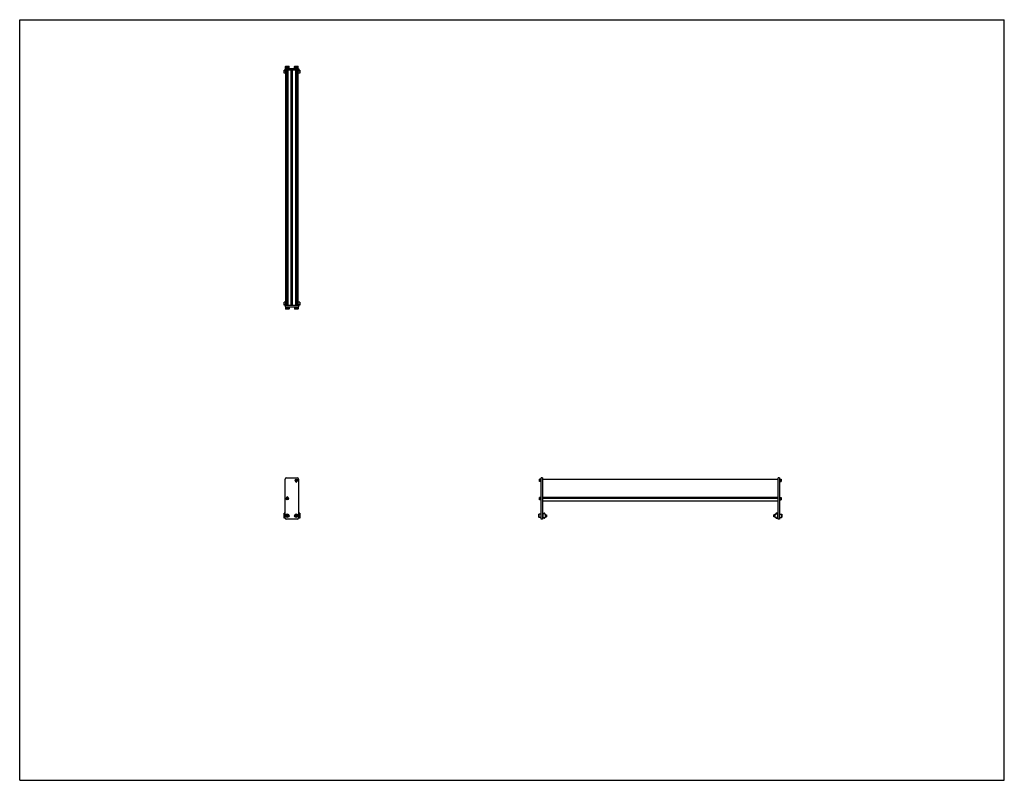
# Model space of a CAD drawing. Header units: inches. Extents: x 0 to 110, y 0 to 85.
import ezdxf

# ---------------------------------------------------------------- set-up
doc = ezdxf.new("R2010")
doc.units = ezdxf.units.IN
doc.header["$LTSCALE"] = 6.05
doc.header["$MEASUREMENT"] = 0
doc.layers.get('0').update_dxf_attribs({"linetype": 'CONTINUOUS'})
for name, color, linetype in [('200830M_BL1', 7, 'CONTINUOUS'), ('200830M_BL2', 7, 'CONTINUOUS'), ('350978_BL0', 7, 'CONTINUOUS'), ('350978_BL11', 7, 'CONTINUOUS'), ('350979_02630_BL12', 7, 'CONTINUOUS'), ('920416M_BL10', 7, 'CONTINUOUS'), ('920416M_BL4', 7, 'CONTINUOUS'), ('920416M_BL6', 7, 'CONTINUOUS'), ('920416M_BL8', 7, 'CONTINUOUS'), ('920616M_BL3', 7, 'CONTINUOUS'), ('920616M_BL5', 7, 'CONTINUOUS'), ('920616M_BL7', 7, 'CONTINUOUS'), ('920616M_BL9', 7, 'CONTINUOUS')]:
    doc.layers.add(name, color=color, linetype=linetype)

# ---------------------------------------------------------------- blocks, each defined once
blk = doc.blocks.new('350978_BL0', base_point=(44.04, 41.13))
at = {"layer": '350978_BL0', "color": 7, "linetype": 'CONTINUOUS'}
for p, q in [((29.65, 53.08), (31.15, 53.08)), ((29.65, 53.08), (29.65, 52.9)), ((29.65, 52.9), (31.15, 52.9)), ((31.15, 53.08), (31.15, 52.9)), ((29.65, 29.31), (29.65, 33.67)), ((29.78, 33.79), (31.03, 33.79)), ((31.15, 33.67), (31.15, 29.31)), ((58.24, 29.19), (58.24, 33.79)), ((58.42, 33.79), (58.24, 33.79)), ((58.42, 33.79), (58.42, 29.19)), ((31.03, 29.19), (29.78, 29.19)), ((58.42, 29.19), (58.24, 29.19))]:
    blk.add_line(p, q, dxfattribs=at)
for centre, radius, start, end in [((29.78, 33.67), 0.125, 90, 180), ((30.9, 33.41), 0.079, 182.238, 357.762), ((31.03, 33.67), 0.125, 0, 90), ((29.9, 31.59), 0.079, 2.238, 177.762), ((29.78, 29.31), 0.125, 180, 270), ((31.03, 29.31), 0.125, 270, 360)]:
    blk.add_arc(centre, radius, start, end, dxfattribs=at)
blk = doc.blocks.new('200830M_BL1', base_point=(57.12, 54.32))
at = {"layer": '200830M_BL1', "color": 7, "linetype": 'CONTINUOUS'}
for p, q in [((29.53, 79.04), (29.53, 79.36)), ((29.72, 79.36), (29.53, 79.36)), ((29.53, 79.27), (29.72, 79.27)), ((29.72, 79.26), (29.53, 79.26)), ((31.28, 79.36), (31.08, 79.36)), ((31.08, 79.27), (31.28, 79.27)), ((31.28, 79.26), (31.08, 79.26)), ((31.28, 79.36), (31.28, 79.04)), ((29.72, 79.04), (29.53, 79.04)), ((31.28, 79.04), (31.08, 79.04)), ((84.52, 29.84), (84.39, 29.71)), ((84.6, 29.85), (84.53, 29.85)), ((84.61, 29.75), (84.61, 29.84)), ((84.69, 29.75), (84.62, 29.75)), ((84.62, 29.75), (84.62, 29.75)), ((84.71, 29.4), (84.71, 29.73)), ((29.53, 29.28), (29.53, 29.29)), ((29.65, 29.28), (29.53, 29.28)), ((31.28, 29.28), (31.15, 29.28)), ((31.28, 29.29), (31.28, 29.28)), ((84.38, 29.7), (84.38, 29.43)), ((84.39, 29.42), (84.52, 29.29)), ((84.53, 29.28), (84.6, 29.28)), ((84.61, 29.29), (84.61, 29.39)), ((84.62, 29.39), (84.62, 29.38)), ((84.62, 29.38), (84.69, 29.38))]:
    blk.add_line(p, q, dxfattribs=at)
for centre, radius, start, end in [((84.4, 29.7), 0.02, 135, 180), ((84.53, 29.83), 0.02, 90, 135), ((84.6, 29.84), 0.01, 0, 90), ((84.61, 29.75), 0.0075, 180, 360), ((84.69, 29.73), 0.02, 0, 90), ((84.4, 29.43), 0.02, 180, 225), ((84.53, 29.3), 0.02, 225, 270), ((84.6, 29.29), 0.01, 270, 360), ((84.61, 29.39), 0.0075, 0, 180), ((84.69, 29.4), 0.02, 270, 360)]:
    blk.add_arc(centre, radius, start, end, dxfattribs=at)
blk = doc.blocks.new('200830M_BL2', base_point=(44.15, 41.35))
at = {"layer": '200830M_BL2', "color": 7, "linetype": 'CONTINUOUS'}
for p, q in [((29.72, 53.42), (29.53, 53.42)), ((29.53, 53.09), (29.53, 53.42)), ((29.72, 53.19), (29.53, 53.19)), ((29.53, 53.18), (29.72, 53.18)), ((29.72, 53.09), (29.53, 53.09)), ((31.28, 53.42), (31.08, 53.42)), ((31.28, 53.19), (31.08, 53.19)), ((31.08, 53.18), (31.28, 53.18)), ((31.28, 53.09), (31.08, 53.09)), ((31.28, 53.42), (31.28, 53.09)), ((29.65, 29.85), (29.53, 29.85)), ((29.53, 29.29), (29.53, 29.85)), ((29.65, 29.75), (29.53, 29.75)), ((31.28, 29.85), (31.15, 29.85)), ((31.28, 29.75), (31.15, 29.75)), ((31.28, 29.85), (31.28, 29.29)), ((58.44, 29.73), (58.44, 29.4)), ((58.53, 29.75), (58.46, 29.75)), ((58.53, 29.75), (58.53, 29.75)), ((58.54, 29.84), (58.54, 29.75)), ((58.62, 29.85), (58.55, 29.85)), ((58.76, 29.71), (58.63, 29.84)), ((29.65, 29.38), (29.53, 29.38)), ((29.65, 29.29), (29.53, 29.29)), ((31.28, 29.38), (31.15, 29.38)), ((31.28, 29.29), (31.15, 29.29)), ((58.46, 29.38), (58.53, 29.38)), ((58.53, 29.38), (58.53, 29.39)), ((58.54, 29.39), (58.54, 29.3)), ((58.55, 29.29), (58.62, 29.29)), ((58.63, 29.29), (58.76, 29.42)), ((58.76, 29.43), (58.76, 29.7))]:
    blk.add_line(p, q, dxfattribs=at)
for centre, radius, start, end in [((58.46, 29.73), 0.02, 90, 180), ((58.53, 29.75), 0.0075, 180, 360), ((58.55, 29.84), 0.01, 90, 180), ((58.62, 29.83), 0.02, 45, 90), ((58.74, 29.7), 0.02, 0, 45), ((58.46, 29.4), 0.02, 180, 270), ((58.53, 29.39), 0.0075, 0, 180), ((58.55, 29.3), 0.01, 180, 270), ((58.62, 29.31), 0.02, 270, 315), ((58.74, 29.43), 0.02, 315, 360)]:
    blk.add_arc(centre, radius, start, end, dxfattribs=at)
blk = doc.blocks.new('920616M_BL3', base_point=(29.9, 41.13))
at = {"layer": '920616M_BL3', "color": 7, "linetype": 'CONTINUOUS'}
for p, q in [((29.7, 52.9), (29.7, 52.68)), ((30.1, 52.9), (30.1, 52.68)), ((30.1, 52.68), (29.7, 52.68)), ((29.7, 52.68), (29.73, 52.66)), ((30.07, 52.66), (29.73, 52.66)), ((30.1, 52.68), (30.07, 52.66)), ((29.9, 29.68), (29.8, 29.62)), ((29.8, 29.62), (29.8, 29.51)), ((29.8, 29.51), (29.9, 29.45)), ((30, 29.62), (29.9, 29.68)), ((29.9, 29.45), (30, 29.51)), ((30, 29.51), (30, 29.62))]:
    blk.add_line(p, q, dxfattribs=at)
for radius in [0.197, 0.173]:
    blk.add_circle((29.9, 29.57), radius, dxfattribs=at)
blk = doc.blocks.new('920416M_BL4', base_point=(44.5, 43.46))
at = {"layer": '920416M_BL4', "color": 7, "linetype": 'CONTINUOUS'}
for p, q in [((30.76, 52.9), (30.76, 52.76)), ((30.86, 53.53), (30.94, 53.53)), ((30.86, 53.52), (30.94, 53.52)), ((31.04, 52.9), (31.04, 52.76)), ((31.04, 52.76), (30.76, 52.76)), ((30.76, 52.76), (30.78, 52.74)), ((31.02, 52.74), (30.78, 52.74)), ((31.04, 52.76), (31.02, 52.74)), ((30.9, 33.59), (30.84, 33.56)), ((30.84, 33.56), (30.84, 33.49)), ((30.84, 33.49), (30.9, 33.46)), ((30.96, 33.56), (30.9, 33.59)), ((30.9, 33.46), (30.96, 33.49)), ((30.96, 33.49), (30.96, 33.56)), ((58.1, 33.66), (58.09, 33.65)), ((58.09, 33.4), (58.09, 33.65)), ((58.1, 33.39), (58.09, 33.4)), ((58.1, 33.39), (58.1, 33.66)), ((58.24, 33.66), (58.1, 33.66)), ((58.24, 33.39), (58.1, 33.39))]:
    blk.add_line(p, q, dxfattribs=at)
for radius in [0.138, 0.122]:
    blk.add_circle((30.9, 33.52), radius, dxfattribs=at)
blk = doc.blocks.new('920616M_BL5', base_point=(44.79, 41.13))
at = {"layer": '920616M_BL5', "color": 7, "linetype": 'CONTINUOUS'}
for p, q in [((30.7, 52.9), (30.7, 52.68)), ((31.1, 52.9), (31.1, 52.68)), ((31.1, 52.68), (30.7, 52.68)), ((30.7, 52.68), (30.73, 52.66)), ((31.07, 52.66), (30.73, 52.66)), ((31.1, 52.68), (31.07, 52.66)), ((58.03, 29.76), (58.01, 29.74)), ((58.01, 29.39), (58.01, 29.74)), ((58.03, 29.37), (58.03, 29.76)), ((58.24, 29.76), (58.03, 29.76)), ((30.9, 29.68), (30.8, 29.62)), ((30.8, 29.62), (30.8, 29.51)), ((30.8, 29.51), (30.9, 29.45)), ((31, 29.62), (30.9, 29.68)), ((30.9, 29.45), (31, 29.51)), ((31, 29.51), (31, 29.62)), ((58.03, 29.37), (58.01, 29.39)), ((58.24, 29.37), (58.03, 29.37)), ((58.42, 29.68), (58.44, 29.68)), ((58.42, 29.45), (58.44, 29.45)), ((58.76, 29.68), (58.87, 29.68)), ((58.76, 29.45), (58.87, 29.45)), ((58.87, 29.68), (58.87, 29.45)), ((58.87, 29.68), (58.87, 29.45)), ((58.87, 29.68), (58.87, 29.68)), ((58.87, 29.45), (58.87, 29.45))]:
    blk.add_line(p, q, dxfattribs=at)
for radius in [0.197, 0.173]:
    blk.add_circle((30.9, 29.57), radius, dxfattribs=at)
blk = doc.blocks.new('920416M_BL6', base_point=(44, 42.12))
at = {"layer": '920416M_BL6', "color": 7, "linetype": 'CONTINUOUS'}
for p, q in [((29.76, 52.9), (29.76, 52.76)), ((30.04, 52.9), (30.04, 52.76)), ((30.04, 52.76), (29.76, 52.76)), ((29.76, 52.76), (29.78, 52.74)), ((30.02, 52.74), (29.78, 52.74)), ((30.04, 52.76), (30.02, 52.74)), ((29.9, 31.54), (29.84, 31.51)), ((29.84, 31.51), (29.84, 31.44)), ((29.84, 31.44), (29.9, 31.41)), ((29.96, 31.51), (29.9, 31.54)), ((29.9, 31.41), (29.96, 31.44)), ((29.96, 31.44), (29.96, 31.51)), ((58.1, 31.61), (58.09, 31.6)), ((58.09, 31.35), (58.09, 31.6)), ((58.1, 31.34), (58.09, 31.35)), ((58.1, 31.34), (58.1, 31.61)), ((58.24, 31.61), (58.1, 31.61)), ((58.24, 31.34), (58.1, 31.34))]:
    blk.add_line(p, q, dxfattribs=at)
for radius in [0.138, 0.122]:
    blk.add_circle((29.9, 31.48), radius, dxfattribs=at)
blk = doc.blocks.new('920616M_BL7', base_point=(29.9, 79.67))
at = {"layer": '920616M_BL7', "color": 7, "linetype": 'CONTINUOUS'}
for p, q in [((29.73, 79.79), (29.7, 79.77)), ((29.7, 79.56), (29.7, 79.77)), ((29.7, 79.77), (30.1, 79.77)), ((29.73, 79.79), (30.07, 79.79)), ((30.07, 79.79), (30.1, 79.77)), ((30.1, 79.56), (30.1, 79.77))]:
    blk.add_line(p, q, dxfattribs=at)
blk = doc.blocks.new('920416M_BL8', base_point=(57.41, 55.53))
at = {"layer": '920416M_BL8', "color": 7, "linetype": 'CONTINUOUS'}
for p, q in [((29.78, 79.71), (29.76, 79.7)), ((29.76, 79.56), (29.76, 79.7)), ((29.76, 79.7), (30.04, 79.7)), ((29.78, 79.71), (30.02, 79.71)), ((30.02, 79.71), (30.04, 79.7)), ((30.04, 79.56), (30.04, 79.7)), ((84.9, 31.61), (85.04, 31.61)), ((84.9, 31.34), (85.04, 31.34)), ((85.04, 31.61), (85.06, 31.6)), ((85.04, 31.61), (85.04, 31.34)), ((85.04, 31.34), (85.06, 31.35)), ((85.06, 31.6), (85.06, 31.35))]:
    blk.add_line(p, q, dxfattribs=at)
blk = doc.blocks.new('920616M_BL9', base_point=(57.92, 54.58))
at = {"layer": '920616M_BL9', "color": 7, "linetype": 'CONTINUOUS'}
for p, q in [((30.73, 79.79), (30.7, 79.77)), ((30.7, 79.56), (30.7, 79.77)), ((30.7, 79.77), (31.1, 79.77)), ((30.73, 79.79), (31.07, 79.79)), ((31.07, 79.79), (31.1, 79.77)), ((31.1, 79.56), (31.1, 79.77)), ((84.9, 29.76), (85.12, 29.76)), ((85.12, 29.76), (85.14, 29.74)), ((85.12, 29.76), (85.12, 29.37)), ((85.14, 29.74), (85.14, 29.39)), ((84.28, 29.68), (84.27, 29.68)), ((84.27, 29.45), (84.27, 29.68)), ((84.28, 29.45), (84.27, 29.45)), ((84.38, 29.68), (84.28, 29.68)), ((84.28, 29.45), (84.28, 29.68)), ((84.38, 29.45), (84.28, 29.45)), ((84.72, 29.68), (84.71, 29.68)), ((84.72, 29.45), (84.71, 29.45)), ((84.9, 29.37), (85.12, 29.37)), ((85.12, 29.37), (85.14, 29.39))]:
    blk.add_line(p, q, dxfattribs=at)
blk = doc.blocks.new('920416M_BL10', base_point=(57.91, 56.55))
at = {"layer": '920416M_BL10', "color": 7, "linetype": 'CONTINUOUS'}
for p, q in [((30.78, 79.71), (30.76, 79.7)), ((30.76, 79.56), (30.76, 79.7)), ((30.76, 79.7), (31.04, 79.7)), ((30.78, 79.71), (31.02, 79.71)), ((31.02, 79.71), (31.04, 79.7)), ((31.04, 79.56), (31.04, 79.7)), ((30.94, 78.93), (30.86, 78.93)), ((30.94, 78.93), (30.86, 78.93)), ((84.9, 33.66), (85.04, 33.66)), ((84.9, 33.39), (85.04, 33.39)), ((85.04, 33.66), (85.06, 33.65)), ((85.04, 33.66), (85.04, 33.39)), ((85.04, 33.39), (85.06, 33.4)), ((85.06, 33.65), (85.06, 33.4))]:
    blk.add_line(p, q, dxfattribs=at)
blk = doc.blocks.new('350978_BL11', base_point=(57.28, 54.37))
at = {"layer": '350978_BL11', "color": 7, "linetype": 'CONTINUOUS'}
for p, q in [((29.65, 79.56), (29.65, 79.38)), ((29.65, 79.56), (31.15, 79.56)), ((29.65, 79.38), (31.15, 79.38)), ((31.15, 79.56), (31.15, 79.38)), ((84.9, 33.79), (84.72, 33.79)), ((84.72, 29.19), (84.72, 33.79)), ((84.9, 33.79), (84.9, 29.19)), ((84.9, 29.19), (84.72, 29.19))]:
    blk.add_line(p, q, dxfattribs=at)
blk = doc.blocks.new('350979_02630_BL12', base_point=(57.22, 55.3))
at = {"layer": '350979_02630_BL12', "color": 7, "linetype": 'CONTINUOUS'}
for p, q in [((29.72, 53.08), (29.72, 79.38)), ((29.78, 53.08), (29.78, 79.38)), ((29.86, 79.38), (29.86, 53.08)), ((29.94, 79.38), (29.94, 53.08)), ((30.34, 53.08), (30.34, 79.38)), ((30.46, 53.08), (30.46, 79.38)), ((30.86, 53.08), (30.86, 79.38)), ((30.94, 53.08), (30.94, 79.38)), ((31.03, 53.08), (31.03, 79.38)), ((31.08, 79.38), (31.08, 53.08)), ((58.42, 33.66), (84.72, 33.66)), ((58.42, 31.63), (84.72, 31.63)), ((58.42, 31.54), (84.72, 31.54)), ((58.42, 31.22), (84.72, 31.22))]:
    blk.add_line(p, q, dxfattribs=at)
for centre, radius, start, end in [((30.9, 33.52), 0.183, 257.6796, 279.9563), ((30.94, 33.31), 0.031, 90.8342, 99.9563), ((29.84, 31.66), 0.031, 269.3485, 311.752), ((29.9, 31.59), 0.068, 8.6822, 131.752)]:
    blk.add_arc(centre, radius, start, end, dxfattribs=at)

msp = doc.modelspace()

# ---------------------------------------------------------------- linework, layer by layer
at = {"color": 7, "linetype": 'CONTINUOUS'}
for p, q in [((0, 0), (0, 85)), ((0, 85), (110, 85)), ((110, 0), (110, 85)), ((0, 0), (110, 0))]:
    msp.add_line(p, q, dxfattribs=at)

# ---------------------------------------------------------------- block references
at = {"layer": '200830M_BL1'}
msp.add_blockref('200830M_BL1', (57.12, 54.32), dxfattribs=at)
at = {"layer": '200830M_BL2'}
msp.add_blockref('200830M_BL2', (44.15, 41.35), dxfattribs=at)
at = {"layer": '350978_BL0'}
msp.add_blockref('350978_BL0', (44.04, 41.13), dxfattribs=at)
at = {"layer": '350978_BL11'}
msp.add_blockref('350978_BL11', (57.28, 54.37), dxfattribs=at)
at = {"layer": '350979_02630_BL12'}
msp.add_blockref('350979_02630_BL12', (57.22, 55.3), dxfattribs=at)
at = {"layer": '920416M_BL10'}
msp.add_blockref('920416M_BL10', (57.91, 56.55), dxfattribs=at)
at = {"layer": '920416M_BL4'}
msp.add_blockref('920416M_BL4', (44.5, 43.46), dxfattribs=at)
at = {"layer": '920416M_BL6'}
msp.add_blockref('920416M_BL6', (44, 42.12), dxfattribs=at)
at = {"layer": '920416M_BL8'}
msp.add_blockref('920416M_BL8', (57.41, 55.53), dxfattribs=at)
at = {"layer": '920616M_BL3'}
msp.add_blockref('920616M_BL3', (29.9, 41.13), dxfattribs=at)
at = {"layer": '920616M_BL5'}
msp.add_blockref('920616M_BL5', (44.79, 41.13), dxfattribs=at)
at = {"layer": '920616M_BL7'}
msp.add_blockref('920616M_BL7', (29.9, 79.67), dxfattribs=at)
at = {"layer": '920616M_BL9'}
msp.add_blockref('920616M_BL9', (57.92, 54.58), dxfattribs=at)

doc.saveas('drawing.dxf')
